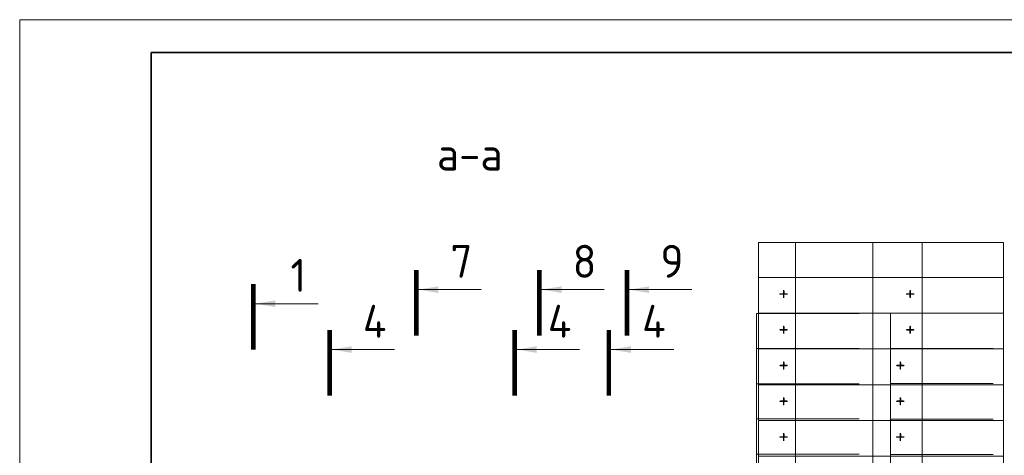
# Model space of a CAD drawing. Header units: millimetres. Extents: x 247266 to 730847, y -636031 to 10052.
# Tile 236 of 256: x 526995 to 541956, y -156380 to -149761. Entities that reach past the tile are written whole.
import ezdxf

# ---------------------------------------------------------------- set-up
doc = ezdxf.new("R2010")
doc.units = ezdxf.units.MM
for name, color, linetype, lineweight in [('RAZMER', 7, 'Continuous', 15), ('АС-Таблицы', 7, 'Continuous', 20), ('ТОНКИЕ', 7, 'Continuous', 9), ('Узлы', 7, 'Continuous', 0)]:
    doc.layers.add(name, color=color, linetype=linetype, lineweight=lineweight)
doc.layers.add('РАЗМЕРЫ', color=7, linetype='Continuous')
doc.layers.add('ТОЛСТЫЕ_ОСНОВНЫЕ', color=7, linetype='Continuous')
doc.styles.add('GOST-2.304_Type-B', font='GOST_Common.ttf')
doc.styles.add('ГОСТ', font='GOST_Common.ttf')

# ---------------------------------------------------------------- blocks, each defined once
blk = doc.blocks.new('*U3683')
at = {"layer": 'ТОЛСТЫЕ_ОСНОВНЫЕ', "lineweight": 35}
blk.add_lwpolyline([(20, 5), (836, 5), (836, 589), (20, 589)], close=True, dxfattribs=at)
at = {"layer": 'ТОНКИЕ'}
blk.add_lwpolyline([(0, 0), (841, 0), (841, 594), (0, 594)], close=True, dxfattribs=at)
blk = doc.blocks.new('*T1293')
at = {"layer": 'DEFPOINTS', "color": 8, "linetype": 'ByBlock', "lineweight": 0}
for p, q in [((0, 0), (3722, 0)), ((0, 0), (0, -3781)), ((561, 0), (561, -3781)), ((1734, 0), (1734, -3781)), ((2484, 0), (2484, -3781)), ((3722, 0), (3722, -3781)), ((0, -533), (3722, -533)), ((0, -1076), (3722, -1076)), ((0, -1619), (3722, -1619)), ((0, -2162), (3722, -2162)), ((0, -2705), (3722, -2705)), ((0, -3247), (3722, -3247)), ((0, -3781), (3722, -3781))]:
    blk.add_line(p, q, dxfattribs=at)
at = {"layer": 'АС-Таблицы', "color": 0, "char_height": 250, "style": 'ГОСТ'}
for s, insert, width, attachment_point in [('+', (461, -633), 361.22, 3), ('+', (2384, -633), 550, 3), ('+', (461, -1176), 361.22, 3), ('+', (2384, -1176), 550, 3), ('+', (461, -1719), 361.22, 3), ('+', (2234, -1719), 250, 3), ('+', (461, -2262), 361.22, 3), ('+', (2234, -2262), 250, 3), ('+', (461, -2805), 361.22, 3), ('+', (2234, -2805), 250, 3), ('+', (461, -3347), 361.22, 3), ('6,900', (561, -3514), 1173.09, 4), ('+', (2234, -3347), 250, 3), ('24.900', (2484, -3514), 1237.25, 4)]:
    blk.add_mtext(s, dxfattribs=dict(at, insert=insert, width=width, attachment_point=attachment_point))

msp = doc.modelspace()

# ---------------------------------------------------------------- linework, layer by layer
at = {"layer": 'RAZMER', "ltscale": 100}
for p, q in [((538188.12, -157047.91), (538188.12, -154224.18)), ((538189.64, -154224.18), (539752.14, -154224.18)), ((540225.76, -156896.14, 0), (540225.76, -154221.54)), ((540225.76, -154221.54), (541788.26, -154221.54)), ((538189.64, -154757.52), (539752.14, -154757.52)), ((540225.76, -154757.52), (541788.26, -154757.52)), ((538189.64, -155293.5), (539752.14, -155293.5)), ((540225.76, -155290.85), (541788.26, -155290.85)), ((538189.64, -155826.83), (539752.14, -155826.83)), ((540225.76, -155829.47, 0), (541788.26, -155829.47, 0)), ((538189.64, -156360.16), (539752.14, -156360.16)), ((540225.76, -156365.45, 0), (541788.26, -156365.45, 0))]:
    msp.add_line(p, q, dxfattribs=at)
at = {"layer": 'Узлы', "linetype": 'Continuous', "lineweight": 0}
for p, q in [((533056.35, -153862.46, 400), (534006.35, -153862.46, 400)), ((534927.56, -153862.46, 400), (535877.56, -153862.46, 400)), ((536256.55, -153862.46, 400), (537206.55, -153862.46, 400)), ((530578.45, -154076.04, 400), (531528.45, -154076.04, 400)), ((531738.65, -154773.49, 400), (532688.65, -154773.49, 400)), ((534548.96, -154773.49, 400), (535498.96, -154773.49, 400)), ((535981.95, -154773.49, 400), (536931.95, -154773.49, 400))]:
    msp.add_line(p, q, dxfattribs=at)
at = {"layer": 'Узлы', "linetype": 'Continuous', "lineweight": 0, "const_width": 70, "elevation": 400}
for points in [[(533021.35, -153562.46), (533021.35, -154562.46)], [(534892.56, -153562.46), (534892.56, -154562.46)], [(536221.55, -153562.46), (536221.55, -154562.46)], [(530543.45, -153776.04), (530543.45, -154776.04)], [(531703.65, -154473.49), (531703.65, -155473.49)], [(534513.96, -154473.49), (534513.96, -155473.49)], [(535946.95, -154473.49), (535946.95, -155473.49)]]:
    msp.add_lwpolyline(points, dxfattribs=at)
at = {"layer": 'Узлы', "linetype": 'Continuous', "lineweight": 0}
for points in [[(533056.35, -153862.46, 400), (533356.8, -153912.74, 400), (533356.8, -153812.18, 400)], [(534927.56, -153862.46, 400), (535228.01, -153912.74, 400), (535228.01, -153812.18, 400)], [(536256.55, -153862.46, 400), (536557, -153912.74, 400), (536557, -153812.18, 400)], [(530578.45, -154076.04, 400), (530878.9, -154126.32, 400), (530878.9, -154025.76, 400)], [(531738.65, -154773.49, 400), (532039.1, -154823.77, 400), (532039.1, -154723.21, 400)], [(534548.96, -154773.49, 400), (534849.41, -154823.77, 400), (534849.41, -154723.21, 400)], [(535981.95, -154773.49, 400), (536282.4, -154823.77, 400), (536282.4, -154723.21, 400)]]:
    msp.add_solid(points, dxfattribs=at)

# ---------------------------------------------------------------- block references
at = {"xscale": 100, "yscale": 100, "zscale": 100}
msp.add_blockref('*U3683', (526994.57, -209161.15, 3100), dxfattribs=at)
msp.add_blockref('*T1293', (538223.01, -153145.39))

# ---------------------------------------------------------------- texts
at = {"layer": 'РАЗМЕРЫ', "insert": (533833.12, -151803.02), "char_height": 500, "attachment_point": 5, "style": 'GOST-2.304_Type-B'}
msp.add_mtext_dynamic_manual_height_columns('а-а', width=3941.2128, gutter_width=625, heights=[0], dxfattribs=at)
at = {"layer": 'Узлы', "linetype": 'Continuous', "lineweight": 0, "char_height": 500, "attachment_point": 5, "style": 'GOST-2.304_Type-B'}
for s, insert in [('7', (533706.35, -153432.46, 400)), ('8', (535577.56, -153432.46, 400)), ('9', (536906.55, -153432.46, 400)), ('1', (531228.45, -153646.04, 400)), ('4', (532388.65, -154343.49, 400)), ('4', (535198.96, -154343.49, 400)), ('4', (536631.95, -154343.49, 400))]:
    msp.add_mtext_dynamic_manual_height_columns(s, width=723.8798, gutter_width=25, heights=[0], dxfattribs=dict(at, insert=insert))

doc.saveas('drawing.dxf')
